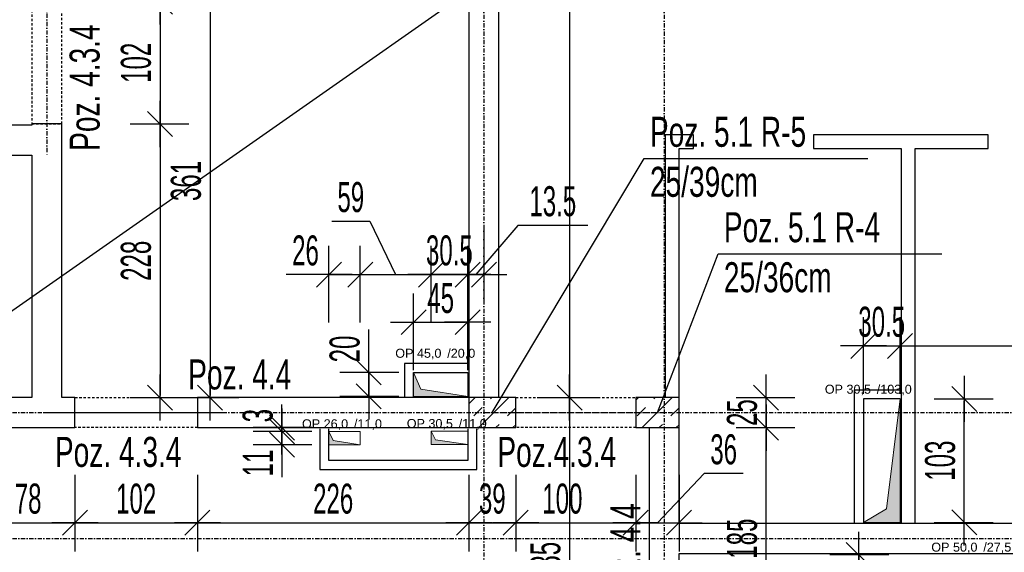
# Model space of a CAD drawing. Header units: millimetres. Extents: x -6373 to 10868, y -2819 to 2013.
# Tile 16 of 67: x -4116 to -3297, y 100 to 544. Entities that reach past the tile are written whole.
import ezdxf

# ---------------------------------------------------------------- set-up
doc = ezdxf.new("R2010")
doc.units = ezdxf.units.MM
doc.header["$LTSCALE"] = 10
doc.linetypes.add('MO', pattern=[0.7, 0.35, -0.17, 0.01, -0.17])
doc.linetypes.add('MP', pattern=[0.36, 0.2, -0.16])
for name, color, linetype in [('BA_szr', 1, 'Continuous'), ('BA_txs', 2, 'Continuous'), ('BA_wym', 1, 'Continuous'), ('BD_lpm', 1, 'MP'), ('BD_osm', 1, 'MO'), ('BD_wic', 1, 'Continuous'), ('BD_wig', 3, 'Continuous'), ('BZ_odn', 1, 'Continuous'), ('BZ_txs', 2, 'Continuous')]:
    doc.layers.add(name, color=color, linetype=linetype)
doc.layers.add('Nowe_A-Przebicia_Nr_pióra__1', color=7, linetype='Continuous', lineweight=13)
doc.layers.add('Nowe_A-Przebicia_Nr_pióra__102', color=7, linetype='Continuous', lineweight=5, true_color=0xcccccc)
doc.styles.add('BIKTS', font='bikromsw.shx', dxfattribs={"width": 0.8})
doc.styles.add('BIKWYM', font='bikromsw.shx', dxfattribs={"width": 0.6})
doc.styles.add('STYL_AUTOMATYCZNY_1', font='arial.ttf')
doc.dimstyles.new('BA_KR_100_cm', dxfattribs={"dimtxt": 25, "dimasz": 1.666667, "dimexe": 24, "dimexo": 0, "dimgap": 0, "dimtad": 0, "dimdec": 1, "dimrnd": 0.5, "dimzin": 9, "dimdsep": 46, "dimtxsty": 'BIKWYM', "dimblk": 'WYM-KR', "dimcen": 0, "dimdle": 20, "dimclrd": 256, "dimclre": 256, "dimclrt": 2, "dimadec": 0, "dimazin": 0, "dimtfac": 0.033333, "dimtdec": 1, "dimtmove": 0, "dimatfit": 3, "dimldrblk": 'WYM-KR', "dimfxl": 25, "dimfxlon": 1, "dimtvp": 0.8, "dimtolj": 1, "dimarcsym": 0})
doc.dimstyles.new('BZ_ST_100_cm', dxfattribs={"dimtxt": 25, "dimasz": 1.666667, "dimexe": 24, "dimexo": 0, "dimgap": 0, "dimtad": 0, "dimdec": 1, "dimrnd": 0.5, "dimdsep": 46, "dimtxsty": 'BIKWYM', "dimblk": 'WYM-ST', "dimcen": 0, "dimdle": 20, "dimclrd": 256, "dimclre": 256, "dimclrt": 7, "dimadec": 0, "dimazin": 0, "dimtfac": 0.033333, "dimtdec": 1, "dimtix": 1, "dimtmove": 2, "dimatfit": 3, "dimldrblk": 'WYM-ST', "dimfxl": 25, "dimfxlon": 1, "dimtvp": 0.8, "dimtolj": 1, "dimtzin": 0, "dimarcsym": 0})

# ---------------------------------------------------------------- blocks, each defined once
blk = doc.blocks.new('WYM-ST')
blk.add_hatch(color=256).paths.add_polyline_path([(-13, 2.88), (0, 0), (-13, -2.88)])
blk.add_lwpolyline([(0, 0), (-13, 2.88), (-13, -2.88), (0, 0)])
blk = doc.blocks.new('WYM-KR')
at = {"color": 7, "linetype": 'ByBlock'}
blk.add_line((6.24, 6.24), (-6.24, -6.24), dxfattribs=at)
at = {"linetype": 'ByBlock'}
blk.add_line((11.52, 0), (-11.52, 0), dxfattribs=at)
blk = doc.blocks.new('*D163')
at = {"layer": 'BA_wym', "lineweight": -2}
for p, q in [((-2581.41, 1119.85), (-2532.41, 1119.85)), ((-2556.41, 1118.18), (-2556.41, -925.48)), ((-2581.41, -927.15), (-2532.41, -927.15))]:
    blk.add_line(p, q, dxfattribs=at)
at = {"layer": 'Defpoints', "color": 0}
for p in [(-3717.41, 1119.85), (-3027.41, -927.15), (-2556.41, -927.15)]:
    blk.add_point(p, dxfattribs=at)
at = {"layer": 'BA_wym', "lineweight": -2, "xscale": 1.666666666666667, "yscale": 1.666666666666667, "zscale": 1.666666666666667}
for p, rotation in [((-2556.41, 1119.85), 90), ((-2556.41, -927.15), 270)]:
    blk.add_blockref('WYM-KR', p, dxfattribs=dict(at, rotation=rotation))
at = {"layer": 'BA_wym', "color": 2, "insert": (-2576.41, 96.35), "char_height": 25, "attachment_point": 5, "rotation": 90, "style": 'BIKWYM'}
blk.add_mtext('\\A1;2047', dxfattribs=at)
blk = doc.blocks.new('*D193')
at = {"layer": 'BA_wym', "lineweight": -2}
for p, q in [((-4148.42, 164.54), (-4148.42, 100.54)), ((-4070.41, 164.54), (-4070.41, 100.54)), ((-4146.75, 124.54), (-4072.08, 124.54))]:
    blk.add_line(p, q, dxfattribs=at)
at = {"layer": 'Defpoints', "color": 0}
for p in [(-4148.42, 203.85), (-4070.41, 203.85), (-4070.41, 124.54)]:
    blk.add_point(p, dxfattribs=at)
at = {"layer": 'BA_wym', "lineweight": -2, "xscale": 1.666666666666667, "yscale": 1.666666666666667, "zscale": 1.666666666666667, "rotation": 180}
blk.add_blockref('WYM-KR', (-4148.42, 124.54), dxfattribs=at)
at = {"layer": 'BA_wym', "lineweight": -2, "xscale": 1.666666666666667, "yscale": 1.666666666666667, "zscale": 1.666666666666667}
blk.add_blockref('WYM-KR', (-4070.41, 124.54), dxfattribs=at)
at = {"layer": 'BA_wym', "color": 2, "insert": (-4109.42, 144.54), "char_height": 25, "attachment_point": 5, "style": 'BIKWYM'}
blk.add_mtext('\\A1;78', dxfattribs=at)
blk = doc.blocks.new('*D194')
at = {"layer": 'BA_wym', "lineweight": -2}
for p, q in [((-3742.41, 164.54), (-3742.41, 100.54)), ((-3703.41, 164.54), (-3703.41, 100.54)), ((-3740.75, 124.54), (-3705.08, 124.54))]:
    blk.add_line(p, q, dxfattribs=at)
at = {"layer": 'Defpoints', "color": 0}
for p in [(-3742.41, 203.85), (-3703.41, 203.85), (-3703.41, 124.54)]:
    blk.add_point(p, dxfattribs=at)
at = {"layer": 'BA_wym', "lineweight": -2, "xscale": 1.666666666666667, "yscale": 1.666666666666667, "zscale": 1.666666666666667, "rotation": 180}
blk.add_blockref('WYM-KR', (-3742.41, 124.54), dxfattribs=at)
at = {"layer": 'BA_wym', "lineweight": -2, "xscale": 1.666666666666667, "yscale": 1.666666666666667, "zscale": 1.666666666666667}
blk.add_blockref('WYM-KR', (-3703.41, 124.54), dxfattribs=at)
at = {"layer": 'BA_wym', "color": 2, "insert": (-3722.91, 144.54), "char_height": 25, "attachment_point": 5, "style": 'BIKWYM'}
blk.add_mtext('\\A1;39', dxfattribs=at)
blk = doc.blocks.new('*D195')
at = {"layer": 'BA_wym', "lineweight": -2}
for p, q in [((-3703.41, 164.54), (-3703.41, 100.54)), ((-3603.41, 164.54), (-3603.41, 100.54)), ((-3701.75, 124.54), (-3605.08, 124.54))]:
    blk.add_line(p, q, dxfattribs=at)
at = {"layer": 'Defpoints', "color": 0}
for p in [(-3703.41, 203.85), (-3603.41, 203.85), (-3603.41, 124.54)]:
    blk.add_point(p, dxfattribs=at)
at = {"layer": 'BA_wym', "lineweight": -2, "xscale": 1.666666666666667, "yscale": 1.666666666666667, "zscale": 1.666666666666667, "rotation": 180}
blk.add_blockref('WYM-KR', (-3703.41, 124.54), dxfattribs=at)
at = {"layer": 'BA_wym', "lineweight": -2, "xscale": 1.666666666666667, "yscale": 1.666666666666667, "zscale": 1.666666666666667}
blk.add_blockref('WYM-KR', (-3603.41, 124.54), dxfattribs=at)
at = {"layer": 'BA_wym', "color": 2, "insert": (-3664.55, 144.54), "char_height": 25, "attachment_point": 5, "style": 'BIKWYM'}
blk.add_mtext('\\A1;100', dxfattribs=at)
blk = doc.blocks.new('*D196')
at = {"layer": 'BA_wym', "lineweight": -2}
for p, q in [((-3603.41, 164.54), (-3603.41, 100.54)), ((-3546.46, 165.63), (-3585.41, 124.54)), ((-3567.41, 164.54), (-3567.41, 100.54)), ((-3514.08, 165.63), (-3546.46, 165.63)), ((-3605.08, 124.54), (-3606.75, 124.54)), ((-3603.41, 124.54), (-3567.41, 124.54)), ((-3565.75, 124.54), (-3564.08, 124.54))]:
    blk.add_line(p, q, dxfattribs=at)
at = {"layer": 'Defpoints', "color": 0}
for p in [(-3603.41, 203.85), (-3567.41, 203.85), (-3567.41, 124.54)]:
    blk.add_point(p, dxfattribs=at)
at = {"layer": 'BA_wym', "lineweight": -2, "xscale": 1.666666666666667, "yscale": 1.666666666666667, "zscale": 1.666666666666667}
blk.add_blockref('WYM-KR', (-3603.41, 124.54), dxfattribs=at)
at = {"layer": 'BA_wym', "lineweight": -2, "xscale": 1.666666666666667, "yscale": 1.666666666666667, "zscale": 1.666666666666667, "rotation": 180}
blk.add_blockref('WYM-KR', (-3567.41, 124.54), dxfattribs=at)
at = {"layer": 'BA_wym', "color": 2, "insert": (-3530.27, 185.63), "char_height": 25, "attachment_point": 5, "style": 'BIKWYM'}
blk.add_mtext('\\A1;36', dxfattribs=at)
blk = doc.blocks.new('*D205')
at = {"layer": 'BA_wym', "lineweight": -2}
for p, q in [((-3683.54, 1043.85), (-3634.54, 1043.85)), ((-3658.54, 1042.19), (-3658.54, 230.52)), ((-3683.54, 228.85), (-3634.54, 228.85))]:
    blk.add_line(p, q, dxfattribs=at)
at = {"layer": 'Defpoints', "color": 0}
for p in [(-3717.41, 1043.85), (-3698.54, 228.85), (-3658.54, 228.85)]:
    blk.add_point(p, dxfattribs=at)
at = {"layer": 'BA_wym', "lineweight": -2, "xscale": 1.666666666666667, "yscale": 1.666666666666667, "zscale": 1.666666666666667}
for p, rotation in [((-3658.54, 1043.85), 90), ((-3658.54, 228.85), 270)]:
    blk.add_blockref('WYM-KR', p, dxfattribs=dict(at, rotation=rotation))
at = {"layer": 'BA_wym', "color": 2, "insert": (-3678.54, 636.35), "char_height": 25, "attachment_point": 5, "rotation": 90, "style": 'BIKWYM'}
blk.add_mtext('\\A1;815', dxfattribs=at)
blk = doc.blocks.new('*D207')
at = {"layer": 'BA_wym', "lineweight": -2}
for p, q in [((-3683.54, 228.85), (-3634.54, 228.85)), ((-3658.54, 227.19), (-3658.54, -4.48)), ((-3683.54, -6.15), (-3634.54, -6.15))]:
    blk.add_line(p, q, dxfattribs=at)
at = {"layer": 'Defpoints', "color": 0}
for p in [(-3698.54, 228.85), (-3698.54, -6.15), (-3658.54, -6.15)]:
    blk.add_point(p, dxfattribs=at)
at = {"layer": 'BA_wym', "lineweight": -2, "xscale": 1.666666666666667, "yscale": 1.666666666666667, "zscale": 1.666666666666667}
for p, rotation in [((-3658.54, 228.85), 90), ((-3658.54, -6.15), 270)]:
    blk.add_blockref('WYM-KR', p, dxfattribs=dict(at, rotation=rotation))
at = {"layer": 'BA_wym', "color": 2, "insert": (-3678.54, 91.94), "char_height": 25, "attachment_point": 5, "rotation": 90, "style": 'BIKWYM'}
blk.add_mtext('\\A1;235', dxfattribs=at)
blk = doc.blocks.new('*D208')
at = {"layer": 'BA_wym', "lineweight": -2}
for p, q in [((-3494.9, 230.52), (-3494.9, 232.19)), ((-3519.9, 228.85), (-3470.9, 228.85)), ((-3494.9, 203.85), (-3494.9, 228.85)), ((-3519.9, 203.85), (-3470.9, 203.85)), ((-3494.9, 202.19), (-3494.9, 200.52))]:
    blk.add_line(p, q, dxfattribs=at)
at = {"layer": 'Defpoints', "color": 0}
for p in [(-3567.41, 228.85), (-3494.9, 228.85), (-3567.41, 203.85)]:
    blk.add_point(p, dxfattribs=at)
at = {"layer": 'BA_wym', "lineweight": -2, "xscale": 1.666666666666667, "yscale": 1.666666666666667, "zscale": 1.666666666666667}
for p, rotation in [((-3494.9, 228.85), 270), ((-3494.9, 203.85), 90)]:
    blk.add_blockref('WYM-KR', p, dxfattribs=dict(at, rotation=rotation))
at = {"layer": 'BA_wym', "color": 2, "insert": (-3514.9, 216.35), "char_height": 25, "attachment_point": 5, "rotation": 90, "style": 'BIKWYM'}
blk.add_mtext('\\A1;25', dxfattribs=at)
blk = doc.blocks.new('*D209')
at = {"layer": 'BA_wym', "lineweight": -2}
for p, q in [((-3519.9, 203.85), (-3470.9, 203.85)), ((-3494.9, 20.52), (-3494.9, 202.19)), ((-3519.9, 18.85), (-3470.9, 18.85))]:
    blk.add_line(p, q, dxfattribs=at)
at = {"layer": 'Defpoints', "color": 0}
for p in [(-3567.41, 203.85), (-3494.9, 203.85), (-3567.41, 18.85)]:
    blk.add_point(p, dxfattribs=at)
at = {"layer": 'BA_wym', "lineweight": -2, "xscale": 1.666666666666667, "yscale": 1.666666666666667, "zscale": 1.666666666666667}
for p, rotation in [((-3494.9, 203.85), 90), ((-3494.9, 18.85), 270)]:
    blk.add_blockref('WYM-KR', p, dxfattribs=dict(at, rotation=rotation))
at = {"layer": 'BA_wym', "color": 2, "insert": (-3514.9, 111.35), "char_height": 25, "attachment_point": 5, "rotation": 90, "style": 'BIKWYM'}
blk.add_mtext('\\A1;185', dxfattribs=at)
blk = doc.blocks.new('*D251')
at = {"layer": 'BA_wym', "lineweight": -2}
for p, q in [((-3354.94, 227.81), (-3305.94, 227.81)), ((-3329.94, 126.52), (-3329.94, 226.15)), ((-3354.94, 124.85), (-3305.94, 124.85))]:
    blk.add_line(p, q, dxfattribs=at)
at = {"layer": 'Defpoints', "color": 0}
for p in [(-3383.41, 227.81), (-3329.94, 227.81), (-3383.41, 124.85)]:
    blk.add_point(p, dxfattribs=at)
at = {"layer": 'BA_wym', "lineweight": -2, "xscale": 1.666666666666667, "yscale": 1.666666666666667, "zscale": 1.666666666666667}
for p, rotation in [((-3329.94, 227.81), 90), ((-3329.94, 124.85), 270)]:
    blk.add_blockref('WYM-KR', p, dxfattribs=dict(at, rotation=rotation))
at = {"layer": 'BA_wym', "color": 2, "insert": (-3349.94, 176.33), "char_height": 25, "attachment_point": 5, "rotation": 90, "style": 'BIKWYM'}
blk.add_mtext('\\A1;103', dxfattribs=at)
blk = doc.blocks.new('*D252')
at = {"layer": 'BA_wym', "lineweight": -2}
for p, q in [((-3417.78, 99.52), (-3417.78, 101.19)), ((-3392.78, 97.85), (-3441.78, 97.85)), ((-3417.78, 97.85), (-3417.78, 70.35)), ((-3392.78, 70.35), (-3441.78, 70.35)), ((-3417.78, 68.68), (-3417.78, 6.07))]:
    blk.add_line(p, q, dxfattribs=at)
at = {"layer": 'Defpoints', "color": 0}
for p in [(-3346.9, 97.85), (-3417.78, 70.35), (-3346.9, 70.35)]:
    blk.add_point(p, dxfattribs=at)
at = {"layer": 'BA_wym', "lineweight": -2, "xscale": 1.666666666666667, "yscale": 1.666666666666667, "zscale": 1.666666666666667}
for p, rotation in [((-3417.78, 97.85), 270), ((-3417.78, 70.35), 90)]:
    blk.add_blockref('WYM-KR', p, dxfattribs=dict(at, rotation=rotation))
at = {"layer": 'BA_wym', "color": 2, "insert": (-3437.78, 36.54), "char_height": 25, "attachment_point": 5, "rotation": 90, "style": 'BIKWYM'}
blk.add_mtext('\\A1;27.5', dxfattribs=at)
blk = doc.blocks.new('*D255')
at = {"layer": 'BA_wym', "lineweight": -2}
for p, q in [((-3413.91, 231.88), (-3413.91, 295.88)), ((-3383.41, 231.88), (-3383.41, 295.88)), ((-3415.58, 271.88), (-3417.25, 271.88)), ((-3413.91, 271.88), (-3383.41, 271.88)), ((-3381.75, 271.88), (-3380.08, 271.88))]:
    blk.add_line(p, q, dxfattribs=at)
at = {"layer": 'Defpoints', "color": 0}
for p in [(-3383.41, 271.88), (-3413.91, 227.81), (-3383.41, 227.81)]:
    blk.add_point(p, dxfattribs=at)
at = {"layer": 'BA_wym', "lineweight": -2, "xscale": 1.666666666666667, "yscale": 1.666666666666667, "zscale": 1.666666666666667}
blk.add_blockref('WYM-KR', (-3413.91, 271.88), dxfattribs=at)
at = {"layer": 'BA_wym', "lineweight": -2, "xscale": 1.666666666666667, "yscale": 1.666666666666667, "zscale": 1.666666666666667, "rotation": 180}
blk.add_blockref('WYM-KR', (-3383.41, 271.88), dxfattribs=at)
at = {"layer": 'BA_wym', "color": 2, "insert": (-3398.66, 291.88), "char_height": 25, "attachment_point": 5, "style": 'BIKWYM'}
blk.add_mtext('\\A1;30.5', dxfattribs=at)
blk = doc.blocks.new('*D256')
at = {"layer": 'BA_wym', "lineweight": -2}
for p, q in [((-3383.41, 231.88), (-3383.41, 295.88)), ((-3052.41, 231.88), (-3052.41, 295.88)), ((-3381.75, 271.88), (-3054.08, 271.88))]:
    blk.add_line(p, q, dxfattribs=at)
at = {"layer": 'Defpoints', "color": 0}
for p in [(-3052.41, 271.88), (-3383.41, 227.81), (-3052.41, 221.35)]:
    blk.add_point(p, dxfattribs=at)
at = {"layer": 'BA_wym', "lineweight": -2, "xscale": 1.666666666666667, "yscale": 1.666666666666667, "zscale": 1.666666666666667}
for p, rotation in [((-3383.41, 271.88), 180), ((-3052.41, 271.88), 360)]:
    blk.add_blockref('WYM-KR', p, dxfattribs=dict(at, rotation=rotation))
at = {"layer": 'BA_wym', "color": 2, "insert": (-3217.91, 291.88), "char_height": 25, "attachment_point": 5, "style": 'BIKWYM'}
blk.add_mtext('\\A1;331', dxfattribs=at)
blk = doc.blocks.new('*D257')
at = {"layer": 'BA_wym', "lineweight": -2}
for p, q in [((-3788.41, 251.72), (-3788.41, 315.72)), ((-3743.41, 251.72), (-3743.41, 315.72)), ((-3786.75, 291.72), (-3745.08, 291.72))]:
    blk.add_line(p, q, dxfattribs=at)
at = {"layer": 'Defpoints', "color": 0}
for p in [(-3743.41, 291.72), (-3788.41, 249.85), (-3743.41, 249.85)]:
    blk.add_point(p, dxfattribs=at)
at = {"layer": 'BA_wym', "lineweight": -2, "xscale": 1.666666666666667, "yscale": 1.666666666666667, "zscale": 1.666666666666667, "rotation": 180}
blk.add_blockref('WYM-KR', (-3788.41, 291.72), dxfattribs=at)
at = {"layer": 'BA_wym', "lineweight": -2, "xscale": 1.666666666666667, "yscale": 1.666666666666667, "zscale": 1.666666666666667}
blk.add_blockref('WYM-KR', (-3743.41, 291.72), dxfattribs=at)
at = {"layer": 'BA_wym', "color": 2, "insert": (-3765.91, 311.72), "char_height": 25, "attachment_point": 5, "style": 'BIKWYM'}
blk.add_mtext('\\A1;45', dxfattribs=at)
blk = doc.blocks.new('*D258')
at = {"layer": 'BA_wym', "lineweight": -2}
for p, q in [((-3858.91, 291.33), (-3858.91, 355.33)), ((-3832.91, 291.33), (-3832.91, 355.33)), ((-3860.58, 331.33), (-3894.63, 331.33)), ((-3858.91, 331.33), (-3832.91, 331.33)), ((-3831.25, 331.33), (-3829.58, 331.33))]:
    blk.add_line(p, q, dxfattribs=at)
at = {"layer": 'Defpoints', "color": 0}
for p in [(-3832.91, 331.33), (-3858.91, 189.6), (-3832.91, 189.63)]:
    blk.add_point(p, dxfattribs=at)
at = {"layer": 'BA_wym', "lineweight": -2, "xscale": 1.666666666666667, "yscale": 1.666666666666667, "zscale": 1.666666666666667}
blk.add_blockref('WYM-KR', (-3858.91, 331.33), dxfattribs=at)
at = {"layer": 'BA_wym', "lineweight": -2, "xscale": 1.666666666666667, "yscale": 1.666666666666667, "zscale": 1.666666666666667, "rotation": 180}
blk.add_blockref('WYM-KR', (-3832.91, 331.33), dxfattribs=at)
at = {"layer": 'BA_wym', "color": 2, "insert": (-3878.44, 351.33), "char_height": 25, "attachment_point": 5, "style": 'BIKWYM'}
blk.add_mtext('\\A1;26', dxfattribs=at)
blk = doc.blocks.new('*D259')
at = {"layer": 'BA_wym', "lineweight": -2}
for p, q in [((-3856.41, 375.78), (-3824.98, 375.78)), ((-3824.98, 375.78), (-3803.41, 331.33)), ((-3832.91, 291.33), (-3832.91, 355.33)), ((-3773.91, 291.33), (-3773.91, 355.33)), ((-3831.25, 331.33), (-3775.58, 331.33))]:
    blk.add_line(p, q, dxfattribs=at)
at = {"layer": 'Defpoints', "color": 0}
for p in [(-3773.91, 331.33), (-3832.91, 189.63), (-3773.91, 189.88)]:
    blk.add_point(p, dxfattribs=at)
at = {"layer": 'BA_wym', "lineweight": -2, "xscale": 1.666666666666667, "yscale": 1.666666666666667, "zscale": 1.666666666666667, "rotation": 180}
blk.add_blockref('WYM-KR', (-3832.91, 331.33), dxfattribs=at)
at = {"layer": 'BA_wym', "lineweight": -2, "xscale": 1.666666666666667, "yscale": 1.666666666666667, "zscale": 1.666666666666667}
blk.add_blockref('WYM-KR', (-3773.91, 331.33), dxfattribs=at)
at = {"layer": 'BA_wym', "color": 2, "insert": (-3840.7, 395.78), "char_height": 25, "attachment_point": 5, "style": 'BIKWYM'}
blk.add_mtext('\\A1;59', dxfattribs=at)
blk = doc.blocks.new('*D260')
at = {"layer": 'BA_wym', "lineweight": -2}
for p, q in [((-3773.91, 291.33), (-3773.91, 355.33)), ((-3743.41, 291.33), (-3743.41, 355.33)), ((-3775.58, 331.33), (-3777.25, 331.33)), ((-3773.91, 331.33), (-3743.41, 331.33)), ((-3741.74, 331.33), (-3740.08, 331.33))]:
    blk.add_line(p, q, dxfattribs=at)
at = {"layer": 'Defpoints', "color": 0}
for p in [(-3743.41, 331.33), (-3743.41, 200.88), (-3773.91, 189.88)]:
    blk.add_point(p, dxfattribs=at)
at = {"layer": 'BA_wym', "lineweight": -2, "xscale": 1.666666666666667, "yscale": 1.666666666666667, "zscale": 1.666666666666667}
blk.add_blockref('WYM-KR', (-3773.91, 331.33), dxfattribs=at)
at = {"layer": 'BA_wym', "lineweight": -2, "xscale": 1.666666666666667, "yscale": 1.666666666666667, "zscale": 1.666666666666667, "rotation": 180}
blk.add_blockref('WYM-KR', (-3743.41, 331.33), dxfattribs=at)
at = {"layer": 'BA_wym', "color": 2, "insert": (-3758.66, 351.33), "char_height": 25, "attachment_point": 5, "style": 'BIKWYM'}
blk.add_mtext('\\A1;30.5', dxfattribs=at)
blk = doc.blocks.new('*D261')
at = {"layer": 'BA_wym', "lineweight": -2}
for p, q in [((-3701.58, 372.33), (-3736.66, 331.33)), ((-3729.91, 371.33), (-3729.91, 307.33)), ((-3643.48, 372.33), (-3701.58, 372.33)), ((-3743.41, 291.33), (-3743.41, 355.33)), ((-3745.08, 331.33), (-3746.74, 331.33)), ((-3743.41, 331.33), (-3729.91, 331.33)), ((-3728.25, 331.33), (-3726.58, 331.33))]:
    blk.add_line(p, q, dxfattribs=at)
at = {"layer": 'Defpoints', "color": 0}
for p in [(-3729.91, 421.27), (-3729.91, 331.33), (-3743.41, 200.88)]:
    blk.add_point(p, dxfattribs=at)
at = {"layer": 'BA_wym', "lineweight": -2, "xscale": 1.666666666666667, "yscale": 1.666666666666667, "zscale": 1.666666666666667}
blk.add_blockref('WYM-KR', (-3743.41, 331.33), dxfattribs=at)
at = {"layer": 'BA_wym', "lineweight": -2, "xscale": 1.666666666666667, "yscale": 1.666666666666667, "zscale": 1.666666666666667, "rotation": 180}
blk.add_blockref('WYM-KR', (-3729.91, 331.33), dxfattribs=at)
at = {"layer": 'BA_wym', "color": 2, "insert": (-3672.53, 392.33), "char_height": 25, "attachment_point": 5, "style": 'BIKWYM'}
blk.add_mtext('\\A1;13.5', dxfattribs=at)
blk = doc.blocks.new('*D262')
at = {"layer": 'BA_wym', "lineweight": -2}
for p, q in [((-3873.13, 200.63), (-3922.13, 200.63)), ((-3898.13, 202.3), (-3898.13, 203.96)), ((-3898.13, 200.63), (-3898.13, 189.6)), ((-3873.13, 189.6), (-3922.13, 189.6)), ((-3898.13, 187.94), (-3898.13, 162.46))]:
    blk.add_line(p, q, dxfattribs=at)
at = {"layer": 'Defpoints', "color": 0}
for p in [(-3858.13, 200.63), (-3898.13, 189.6), (-3858.13, 189.6)]:
    blk.add_point(p, dxfattribs=at)
at = {"layer": 'BA_wym', "lineweight": -2, "xscale": 1.666666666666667, "yscale": 1.666666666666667, "zscale": 1.666666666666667}
for p, rotation in [((-3898.13, 200.63), 270), ((-3898.13, 189.6), 90)]:
    blk.add_blockref('WYM-KR', p, dxfattribs=dict(at, rotation=rotation))
at = {"layer": 'BA_wym', "color": 2, "insert": (-3918.13, 174.36), "char_height": 25, "attachment_point": 5, "rotation": 90, "style": 'BIKWYM'}
blk.add_mtext('\\A1;11', dxfattribs=at)
blk = doc.blocks.new('*D263')
at = {"layer": 'BA_wym', "lineweight": -2}
for p, q in [((-3825.74, 251.52), (-3825.74, 285.57)), ((-3800.74, 249.85), (-3849.74, 249.85)), ((-3825.74, 229.85), (-3825.74, 249.85)), ((-3800.74, 229.85), (-3849.74, 229.85)), ((-3825.74, 228.19), (-3825.74, 226.52))]:
    blk.add_line(p, q, dxfattribs=at)
at = {"layer": 'Defpoints', "color": 0}
for p in [(-3825.74, 249.85), (-3785.74, 249.85), (-3785.74, 229.85)]:
    blk.add_point(p, dxfattribs=at)
at = {"layer": 'BA_wym', "lineweight": -2, "xscale": 1.666666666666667, "yscale": 1.666666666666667, "zscale": 1.666666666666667}
for p, rotation in [((-3825.74, 249.85), 270), ((-3825.74, 229.85), 90)]:
    blk.add_blockref('WYM-KR', p, dxfattribs=dict(at, rotation=rotation))
at = {"layer": 'BA_wym', "color": 2, "insert": (-3845.74, 269.38), "char_height": 25, "attachment_point": 5, "rotation": 90, "style": 'BIKWYM'}
blk.add_mtext('\\A1;20', dxfattribs=at)
blk = doc.blocks.new('*D280')
at = {"layer": 'BA_wym', "lineweight": -2}
for p, q in [((-5803.41, -1292.6), (-5803.41, -1356.6)), ((-2856.41, -1292.6), (-2856.41, -1356.6)), ((-5801.75, -1332.6), (-2858.08, -1332.6))]:
    blk.add_line(p, q, dxfattribs=at)
at = {"layer": 'Defpoints', "color": 0}
for p in [(-5803.41, 171.35), (-2856.41, 171.35), (-2856.41, -1332.6)]:
    blk.add_point(p, dxfattribs=at)
at = {"layer": 'BA_wym', "lineweight": -2, "xscale": 1.666666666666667, "yscale": 1.666666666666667, "zscale": 1.666666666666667, "rotation": 180}
blk.add_blockref('WYM-KR', (-5803.41, -1332.6), dxfattribs=at)
at = {"layer": 'BA_wym', "lineweight": -2, "xscale": 1.666666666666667, "yscale": 1.666666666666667, "zscale": 1.666666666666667}
blk.add_blockref('WYM-KR', (-2856.41, -1332.6), dxfattribs=at)
at = {"layer": 'BA_wym', "color": 2, "insert": (-4329.91, -1312.6), "char_height": 25, "attachment_point": 5, "style": 'BIKWYM'}
blk.add_mtext('\\A1;2947', dxfattribs=at)
blk = doc.blocks.new('*D288')
at = {"layer": 'BA_wym', "lineweight": -2}
for p, q in [((-3898.13, 205.52), (-3898.13, 220.52)), ((-3873.13, 203.85), (-3922.13, 203.85)), ((-3873.13, 200.63), (-3922.13, 200.63)), ((-3898.13, 200.63), (-3898.13, 203.85)), ((-3898.13, 198.96), (-3898.13, 197.3))]:
    blk.add_line(p, q, dxfattribs=at)
at = {"layer": 'Defpoints', "color": 0}
for p in [(-3898.13, 203.85), (-3858.13, 203.85), (-3858.13, 200.63)]:
    blk.add_point(p, dxfattribs=at)
at = {"layer": 'BA_wym', "lineweight": -2, "xscale": 1.666666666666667, "yscale": 1.666666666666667, "zscale": 1.666666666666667}
for p, rotation in [((-3898.13, 203.85), 270), ((-3898.13, 200.63), 90)]:
    blk.add_blockref('WYM-KR', p, dxfattribs=dict(at, rotation=rotation))
at = {"layer": 'BA_wym', "color": 2, "insert": (-3918.13, 213.85), "char_height": 25, "attachment_point": 5, "rotation": 90, "style": 'BIKWYM'}
blk.add_mtext('\\A1;3', dxfattribs=at)
blk = doc.blocks.new('*D371')
at = {"layer": 'BA_wym', "lineweight": -2}
for p, q in [((-2541.41, 1239.87), (-2492.41, 1239.87)), ((-2516.41, 1238.2), (-2516.41, -925.48)), ((-2541.41, -927.15), (-2492.41, -927.15))]:
    blk.add_line(p, q, dxfattribs=at)
at = {"layer": 'Defpoints', "color": 0}
for p in [(-3711.41, 1239.87), (-3027.41, -927.15), (-2516.41, -927.15)]:
    blk.add_point(p, dxfattribs=at)
at = {"layer": 'BA_wym', "lineweight": -2, "xscale": 1.666666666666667, "yscale": 1.666666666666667, "zscale": 1.666666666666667}
for p, rotation in [((-2516.41, 1239.87), 90), ((-2516.41, -927.15), 270)]:
    blk.add_blockref('WYM-KR', p, dxfattribs=dict(at, rotation=rotation))
at = {"layer": 'BA_wym', "color": 2, "insert": (-2536.41, 156.36), "char_height": 25, "attachment_point": 5, "rotation": 90, "style": 'BIKWYM'}
blk.add_mtext('\\A1;2167', dxfattribs=at)
blk = doc.blocks.new('*D372')
at = {"layer": 'BA_wym', "lineweight": -2}
for p, q in [((-4070.41, 164.54), (-4070.41, 100.54)), ((-3968.41, 164.54), (-3968.41, 100.54)), ((-4068.75, 124.54), (-3970.08, 124.54))]:
    blk.add_line(p, q, dxfattribs=at)
at = {"layer": 'Defpoints', "color": 0}
for p in [(-4070.41, 203.85), (-3968.41, 203.85), (-3968.41, 124.54)]:
    blk.add_point(p, dxfattribs=at)
at = {"layer": 'BA_wym', "lineweight": -2, "xscale": 1.666666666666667, "yscale": 1.666666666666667, "zscale": 1.666666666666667, "rotation": 180}
blk.add_blockref('WYM-KR', (-4070.41, 124.54), dxfattribs=at)
at = {"layer": 'BA_wym', "lineweight": -2, "xscale": 1.666666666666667, "yscale": 1.666666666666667, "zscale": 1.666666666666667}
blk.add_blockref('WYM-KR', (-3968.41, 124.54), dxfattribs=at)
at = {"layer": 'BA_wym', "color": 2, "insert": (-4019.41, 144.54), "char_height": 25, "attachment_point": 5, "style": 'BIKWYM'}
blk.add_mtext('\\A1;102', dxfattribs=at)
blk = doc.blocks.new('*D373')
at = {"layer": 'BA_wym', "lineweight": -2}
for p, q in [((-3968.41, 164.54), (-3968.41, 100.54)), ((-3742.41, 164.54), (-3742.41, 100.54)), ((-3966.75, 124.54), (-3744.08, 124.54))]:
    blk.add_line(p, q, dxfattribs=at)
at = {"layer": 'Defpoints', "color": 0}
for p in [(-3968.41, 203.85), (-3742.41, 203.85), (-3742.41, 124.54)]:
    blk.add_point(p, dxfattribs=at)
at = {"layer": 'BA_wym', "lineweight": -2, "xscale": 1.666666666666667, "yscale": 1.666666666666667, "zscale": 1.666666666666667, "rotation": 180}
blk.add_blockref('WYM-KR', (-3968.41, 124.54), dxfattribs=at)
at = {"layer": 'BA_wym', "lineweight": -2, "xscale": 1.666666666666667, "yscale": 1.666666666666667, "zscale": 1.666666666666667}
blk.add_blockref('WYM-KR', (-3742.41, 124.54), dxfattribs=at)
at = {"layer": 'BA_wym', "color": 2, "insert": (-3855.41, 144.54), "char_height": 25, "attachment_point": 5, "style": 'BIKWYM'}
blk.add_mtext('\\A1;226', dxfattribs=at)
blk = doc.blocks.new('*D379')
at = {"layer": 'BA_wym', "lineweight": -2}
for p, q in [((-4024.52, 456.85), (-3975.52, 456.85)), ((-3999.52, 455.19), (-3999.52, 230.52)), ((-4024.52, 228.85), (-3975.52, 228.85))]:
    blk.add_line(p, q, dxfattribs=at)
at = {"layer": 'Defpoints', "color": 0}
for p in [(-4039.52, 456.85), (-4039.52, 228.85), (-3999.52, 228.85)]:
    blk.add_point(p, dxfattribs=at)
at = {"layer": 'BA_wym', "lineweight": -2, "xscale": 1.666666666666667, "yscale": 1.666666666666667, "zscale": 1.666666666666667}
for p, rotation in [((-3999.52, 456.85), 90), ((-3999.52, 228.85), 270)]:
    blk.add_blockref('WYM-KR', p, dxfattribs=dict(at, rotation=rotation))
at = {"layer": 'BA_wym', "color": 2, "insert": (-4019.52, 342.85), "char_height": 25, "attachment_point": 5, "rotation": 90, "style": 'BIKWYM'}
blk.add_mtext('\\A1;228', dxfattribs=at)
blk = doc.blocks.new('*D380')
at = {"layer": 'BA_wym', "lineweight": -2}
for p, q in [((-4024.52, 558.85), (-3975.52, 558.85)), ((-3999.52, 557.19), (-3999.52, 458.52)), ((-4024.52, 456.85), (-3975.52, 456.85))]:
    blk.add_line(p, q, dxfattribs=at)
at = {"layer": 'Defpoints', "color": 0}
for p in [(-4039.52, 558.85), (-4039.52, 456.85), (-3999.52, 456.85)]:
    blk.add_point(p, dxfattribs=at)
at = {"layer": 'BA_wym', "lineweight": -2, "xscale": 1.666666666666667, "yscale": 1.666666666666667, "zscale": 1.666666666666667}
for p, rotation in [((-3999.52, 558.85), 90), ((-3999.52, 456.85), 270)]:
    blk.add_blockref('WYM-KR', p, dxfattribs=dict(at, rotation=rotation))
at = {"layer": 'BA_wym', "color": 2, "insert": (-4019.52, 507.85), "char_height": 25, "attachment_point": 5, "rotation": 90, "style": 'BIKWYM'}
blk.add_mtext('\\A1;102', dxfattribs=at)
blk = doc.blocks.new('*D381')
at = {"layer": 'BA_wym', "lineweight": -2}
for p, q in [((-4024.52, 589.85), (-3975.52, 589.85)), ((-3999.52, 560.52), (-3999.52, 588.19)), ((-4024.52, 558.85), (-3975.52, 558.85))]:
    blk.add_line(p, q, dxfattribs=at)
at = {"layer": 'Defpoints', "color": 0}
for p in [(-4039.52, 589.85), (-3999.52, 589.85), (-4039.52, 558.85)]:
    blk.add_point(p, dxfattribs=at)
at = {"layer": 'BA_wym', "lineweight": -2, "xscale": 1.666666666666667, "yscale": 1.666666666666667, "zscale": 1.666666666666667}
for p, rotation in [((-3999.52, 589.85), 90), ((-3999.52, 558.85), 270)]:
    blk.add_blockref('WYM-KR', p, dxfattribs=dict(at, rotation=rotation))
at = {"layer": 'BA_wym', "color": 2, "insert": (-4019.52, 574.35), "char_height": 25, "attachment_point": 5, "rotation": 90, "style": 'BIKWYM'}
blk.add_mtext('\\A1;31', dxfattribs=at)
blk = doc.blocks.new('*D382')
at = {"layer": 'BA_wym', "lineweight": -2}
for p, q in [((-3982.9, 589.85), (-3933.9, 589.85)), ((-3957.9, 588.19), (-3957.9, 230.52)), ((-3982.9, 228.85), (-3933.9, 228.85))]:
    blk.add_line(p, q, dxfattribs=at)
at = {"layer": 'Defpoints', "color": 0}
for p in [(-3997.9, 589.85), (-3997.9, 228.85), (-3957.9, 228.85)]:
    blk.add_point(p, dxfattribs=at)
at = {"layer": 'BA_wym', "lineweight": -2, "xscale": 1.666666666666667, "yscale": 1.666666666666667, "zscale": 1.666666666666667}
for p, rotation in [((-3957.9, 589.85), 90), ((-3957.9, 228.85), 270)]:
    blk.add_blockref('WYM-KR', p, dxfattribs=dict(at, rotation=rotation))
at = {"layer": 'BA_wym', "color": 2, "insert": (-3977.9, 409.35), "char_height": 25, "attachment_point": 5, "rotation": 90, "style": 'BIKWYM'}
blk.add_mtext('\\A1;361', dxfattribs=at)

msp = doc.modelspace()

# ---------------------------------------------------------------- hatches: boundary and pattern name
at = {"layer": 'BA_szr'}
h = msp.add_hatch(dxfattribs=at)
h.set_pattern_fill('BIK_ZELBET', color=256, scale=100, angle=45, pattern_type=2)
h.set_pattern_definition([(45, (-15356.188, -840), (-14.142136, 14.142136), []), (45, (-15363.26, -832.929), (-14.142136, 14.142136), [10, -10])])
h.paths.add_polyline_path([(-3742.41, 203.85), (-3703.41, 203.85), (-3703.41, 228.85), (-3742.41, 228.85)])
h = msp.add_hatch(dxfattribs=at)
h.set_pattern_fill('BIK_ZELBET', color=256, scale=100, angle=45, pattern_type=2)
h.set_pattern_definition([(45, (-15220.189, -840), (-14.142136, 14.142136), []), (45, (-15227.26, -832.929), (-14.142136, 14.142136), [10, -10])])
h.paths.add_polyline_path([(-3603.41, 203.85), (-3567.41, 203.85), (-3567.41, 228.85), (-3603.41, 228.85)])
at = {"layer": 'Nowe_A-Przebicia_Nr_pióra__102', "linetype": 'Continuous', "lineweight": 5, "true_color": 0xcccccc}
for points in [[(-3743.41, 229.85), (-3788.41, 229.85), (-3788.41, 249.85), (-3782.35, 235.91)], [(-3413.91, 124.85), (-3383.41, 124.85), (-3383.41, 227.81), (-3394.74, 136.17)], [(-3832.91, 189.63), (-3858.91, 189.63), (-3858.91, 200.63), (-3855.5, 193.05)], [(-3743.41, 189.88), (-3773.91, 189.88), (-3773.91, 200.88), (-3770.21, 193.58)]]:
    msp.add_hatch(color=254, dxfattribs=at).paths.add_polyline_path(points)

# ---------------------------------------------------------------- linework, layer by layer
at = {"layer": 'BD_lpm'}
for points in [[(-4106.41, 456.85), (-4081.41, 456.85), (-4081.41, 558.85), (-4106.41, 558.85)], [(-3968.41, 203.85), (-4070.41, 203.85), (-4070.41, 228.85), (-3968.41, 228.85)], [(-3603.41, 203.85), (-3703.41, 203.85), (-3703.41, 228.85), (-3603.41, 228.85)]]:
    msp.add_lwpolyline(points, close=True, dxfattribs=at)
at = {"layer": 'BD_osm', "color": 5}
for p, q in [((-4093.91, 583.85), (-4093.91, 430.85)), ((-4095.41, 216.35), (-3943.41, 216.35)), ((-3728.41, 216.35), (-3578.41, 216.35))]:
    msp.add_line(p, q, dxfattribs=at)
at = {"layer": 'BD_osm'}
for points in [[(-3729.91, 1779.85), (-3729.91, -1432.6)], [(-3579.91, 1779.85), (-3579.91, -1432.6)], [(-6243.41, 216.35), (-2416.41, 216.35)], [(-6243.41, 111.35), (-2416.41, 111.35)]]:
    msp.add_lwpolyline(points, dxfattribs=at)
at = {"layer": 'BD_wic'}
for points in [[(-5632.41, -756.15), (-3027.41, 1068.85)], [(-3567.41, 228.85), (-3567.41, 436.35), (-3555.41, 436.35), (-3555.41, 447.85), (-3578.91, 447.85), (-3578.91, 228.85)], [(-3370.91, 123.85), (-3370.91, 436.35), (-3309.91, 436.35), (-3309.91, 447.85), (-3455.41, 447.85), (-3455.41, 436.35), (-3382.41, 436.35), (-3382.41, 123.85)], [(-3743.41, 257.35), (-3795.91, 257.35), (-3795.91, 229.85)], [(-3788.41, 229.85), (-3788.41, 249.85), (-3743.41, 249.85)], [(-3421.41, 124.85), (-3421.41, 235.31), (-3383.41, 235.31)], [(-3383.41, 227.81), (-3413.91, 227.81), (-3413.91, 124.85)], [(-3866.41, 202.85), (-3866.41, 168.85), (-3735.89, 168.85), (-3735.89, 202.85)], [(-3743.41, 202.85), (-3743.39, 176.35), (-3858.91, 176.35), (-3858.91, 202.85)]]:
    msp.add_lwpolyline(points, dxfattribs=at)
at = {"layer": 'BD_wig'}
for points in [[(-3742.41, 589.85), (-3742.41, 228.85), (-3968.41, 228.85), (-3968.41, 203.85), (-3703.41, 203.85), (-3703.41, 228.85), (-3717.41, 228.85), (-3717.41, 1043.85)], [(-4717.41, 565.85), (-4717.41, 540.85), (-4342.41, 540.85), (-4342.41, 228.85), (-4733.41, 228.85), (-4733.41, 203.85), (-4250.42, 203.85), (-4250.42, 228.85), (-4317.41, 228.85), (-4317.41, 430.85), (-4106.41, 430.85), (-4106.41, 228.85), (-4148.42, 228.85), (-4148.42, 203.85), (-4070.41, 203.85), (-4070.41, 228.85), (-4081.41, 228.85), (-4081.41, 456.85), (-4106.41, 456.85), (-4106.41, 455.85), (-4317.41, 455.85), (-4317.41, 589.85)], [(-3052.41, -38.65), (-3027.41, -38.65), (-3027.41, 221.35), (-3052.41, 221.35), (-3052.41, 123.85), (-3567.41, 123.85), (-3567.41, 228.85), (-3603.41, 228.85), (-3603.41, 203.85), (-3592.41, 203.85), (-3592.41, 18.85), (-3603.41, 18.85), (-3603.41, -6.15), (-3567.41, -6.15), (-3567.41, 98.85), (-3052.41, 98.85), (-3052.41, -38.65)]]:
    msp.add_lwpolyline(points, dxfattribs=at)
for points in [[(-3742.41, 203.85), (-3703.41, 203.85), (-3703.41, 228.85), (-3742.41, 228.85)], [(-3603.41, 203.85), (-3567.41, 203.85), (-3567.41, 228.85), (-3603.41, 228.85)]]:
    msp.add_lwpolyline(points, close=True, dxfattribs=at)
at = {"layer": 'Nowe_A-Przebicia_Nr_pióra__1', "color": 7, "linetype": 'Continuous', "lineweight": 13}
for p, q in [((-3782.35, 235.91), (-3788.41, 249.85)), ((-3788.41, 249.85), (-3743.41, 249.85)), ((-3788.41, 229.85), (-3788.41, 249.85)), ((-3743.41, 249.85), (-3743.41, 229.85)), ((-3743.41, 229.85), (-3788.41, 229.85)), ((-3743.41, 229.85), (-3782.35, 235.91)), ((-3394.74, 136.17), (-3383.41, 227.81)), ((-3383.41, 124.85), (-3383.41, 227.81)), ((-3855.5, 193.05), (-3858.91, 200.63)), ((-3858.91, 200.63), (-3832.91, 200.63)), ((-3858.91, 189.63), (-3858.91, 200.63)), ((-3832.91, 200.63), (-3832.91, 189.63)), ((-3770.21, 193.58), (-3773.91, 200.88)), ((-3773.91, 200.88), (-3743.41, 200.88)), ((-3773.91, 189.88), (-3773.91, 200.88)), ((-3743.41, 200.88), (-3743.41, 189.88)), ((-3832.91, 189.63), (-3858.91, 189.63)), ((-3832.91, 189.63), (-3855.5, 193.05)), ((-3743.41, 189.88), (-3773.91, 189.88)), ((-3743.41, 189.88), (-3770.21, 193.58)), ((-3413.91, 124.85), (-3394.74, 136.17)), ((-3413.91, 124.85), (-3383.41, 124.85))]:
    msp.add_line(p, q, dxfattribs=at)

# ---------------------------------------------------------------- texts
at = {"layer": 'BA_txs', "style": 'BIKTS', "width": 0.7}
for s, p in [('Poz. 4.3.4', (-4049.88, 434.48)), ('Poz. 4.4', (-3599.57, 54.91))]:
    msp.add_text(s, height=25, rotation=90, dxfattribs=at).set_placement(p)
for s, p in [('Poz. 4.4', (-3976.12, 235.66)), ('Poz. 4.3.4', (-4087.09, 171.13)), ('Poz.4.3.4', (-3718.71, 171.13))]:
    msp.add_text(s, height=25, dxfattribs=at).set_placement(p)
at = {"layer": 'BZ_txs', "char_height": 25, "width": 452.0462, "attachment_point": 1, "style": 'BIKTS'}
for s, insert in [('{\\W0.7;Poz. 5.1 R-5\\P\\A1;25/39cm}', (-3591.64, 462.84)), ('{\\Fbikromsw.shx|c1;\\W0.7;Poz. 5.1 R-4\\P\\A1;25/36cm}', (-3530.09, 383.34))]:
    msp.add_mtext(s, dxfattribs=dict(at, insert=insert))
at = {"layer": 'Nowe_A-Przebicia_Nr_pióra__1', "color": 7, "lineweight": 13, "style": 'STYL_AUTOMATYCZNY_1'}
for s, p in [('OP 45,0', (-3803.69, 262.06)), (' /20,0', (-3763.32, 262.06)), ('OP 30,5', (-3446.04, 232.09)), (' /103,0', (-3405.68, 232.09)), ('OP 26,0', (-3881.37, 203.3)), (' /11,0', (-3841.01, 203.3)), ('OP 30,5', (-3794.12, 203.55)), (' /11,0', (-3753.76, 203.55)), ('OP 50,0', (-3357.37, 100.52)), (' /27,5', (-3317, 100.52))]:
    msp.add_text(s, height=7.5, dxfattribs=at).set_placement(p)

# ---------------------------------------------------------------- dimensions: what is measured, and where the dimension line sits
at = {"layer": 'BA_wym'}
for base, p1, p2, angle, override, picture, middle in [((-2516.41, -927.15), (-3711.41, 1239.87), (-3027.41, -927.15), 90, {"dimatfit": 1}, '*D371', (-2536.41, 156.36)), ((-2556.41, -927.15), (-3717.41, 1119.85), (-3027.41, -927.15), 90, {"dimatfit": 1}, '*D163', (-2576.41, 96.35)), ((-3658.54, 228.85), (-3717.41, 1043.85), (-3698.54, 228.85), 90, {"dimatfit": 1}, '*D205', (-3678.54, 636.35)), ((-3999.52, 589.85), (-4039.52, 558.85), (-4039.52, 589.85), 90, {"dimatfit": 1}, '*D381', (-4019.52, 574.35)), ((-3957.9, 228.85), (-3997.9, 589.85), (-3997.9, 228.85), 90, {"dimatfit": 1}, '*D382', (-3977.9, 409.35)), ((-3999.52, 456.85), (-4039.52, 558.85), (-4039.52, 456.85), 90, {"dimatfit": 1}, '*D380', (-4019.52, 507.85)), ((-3999.52, 228.85), (-4039.52, 456.85), (-4039.52, 228.85), 90, {"dimatfit": 1}, '*D379', (-4019.52, 342.85)), ((-3052.41, 271.88), (-3383.41, 227.81), (-3052.41, 221.35), 180, {"dimtmove": 1, "dimatfit": 1, "dimfxl": 40}, '*D256', (-3217.91, 291.88)), ((-3825.74, 249.85), (-3785.74, 229.85), (-3785.74, 249.85), 90, {"dimatfit": 1}, '*D263', (-3845.74, 269.38)), ((-3329.94, 227.81), (-3383.41, 124.85), (-3383.41, 227.81), 90, {"dimatfit": 1}, '*D251', (-3349.94, 176.33)), ((-3898.13, 203.85), (-3858.13, 200.63), (-3858.13, 203.85), 90, {"dimatfit": 1}, '*D288', (-3918.13, 213.85)), ((-3494.9, 203.85), (-3567.41, 18.85), (-3567.41, 203.85), 90, {"dimatfit": 1}, '*D209', (-3514.9, 111.35)), ((-3898.13, 189.6), (-3858.13, 200.63), (-3858.13, 189.6), 90, {"dimatfit": 1}, '*D262', (-3918.13, 174.36)), ((-3417.78, 70.35), (-3346.9, 97.85), (-3346.9, 70.35), 90, {"dimatfit": 1}, '*D252', (-3437.78, 36.54))]:
    dim = msp.add_linear_dim(base=base, p1=p1, p2=p2, angle=angle, dimstyle='BA_KR_100_cm', override=override, dxfattribs=at)
    dim.commit()
    dim.dimension.update_dxf_attribs({"geometry": picture, "text_midpoint": middle})
for base, p1, p2, override, picture, middle in [((-3729.91, 331.33), (-3743.41, 200.88), (-3729.91, 421.27), {"dimtmove": 1, "dimatfit": 1, "dimfxl": 40}, '*D261', (-3701.58, 372.33)), ((-3773.91, 331.33), (-3832.91, 189.63), (-3773.91, 189.88), {"dimtmove": 1, "dimatfit": 1, "dimfxl": 40}, '*D259', (-3824.98, 375.78)), ((-3832.91, 331.33), (-3858.91, 189.6), (-3832.91, 189.63), {"dimatfit": 1, "dimfxl": 40}, '*D258', (-3878.44, 331.33)), ((-3743.41, 331.33), (-3773.91, 189.88), (-3743.41, 200.88), {"dimtmove": 0, "dimatfit": 1, "dimfxl": 40}, '*D260', (-3758.66, 331.33)), ((-4070.41, 124.54), (-4148.42, 203.85), (-4070.41, 203.85), {"dimtmove": 1, "dimatfit": 1, "dimfxl": 40}, '*D193', (-4109.42, 124.54)), ((-3603.41, 124.54), (-3703.41, 203.85), (-3603.41, 203.85), {"dimtmove": 1, "dimatfit": 1, "dimfxl": 40}, '*D195', (-3664.55, 124.54)), ((-3567.41, 124.54), (-3603.41, 203.85), (-3567.41, 203.85), {"dimtmove": 1, "dimatfit": 1, "dimfxl": 40}, '*D196', (-3546.46, 165.63))]:
    dim = msp.add_linear_dim(base=base, p1=p1, p2=p2, dimstyle='BA_KR_100_cm', override=override, dxfattribs=at)
    dim.commit()
    dim.dimension.update_dxf_attribs({"geometry": picture, "text_midpoint": middle, "dimtype": 160})
for base, p1, p2, override, picture, middle in [((-3743.41, 291.72), (-3788.41, 249.85), (-3743.41, 249.85), {"dimatfit": 1, "dimfxl": 40}, '*D257', (-3765.91, 311.72)), ((-3968.41, 124.54), (-4070.41, 203.85), (-3968.41, 203.85), {"dimatfit": 1, "dimfxl": 40}, '*D372', (-4019.41, 144.54)), ((-3742.41, 124.54), (-3968.41, 203.85), (-3742.41, 203.85), {"dimtmove": 1, "dimatfit": 1, "dimfxl": 40}, '*D373', (-3855.41, 144.54)), ((-3703.41, 124.54), (-3742.41, 203.85), (-3703.41, 203.85), {"dimtmove": 1, "dimatfit": 1, "dimfxl": 40}, '*D194', (-3722.91, 144.54)), ((-2856.41, -1332.6), (-5803.41, 171.35), (-2856.41, 171.35), {"dimatfit": 1, "dimfxl": 40}, '*D280', (-4329.91, -1312.6))]:
    dim = msp.add_linear_dim(base=base, p1=p1, p2=p2, dimstyle='BA_KR_100_cm', override=override, dxfattribs=at)
    dim.commit()
    dim.dimension.update_dxf_attribs({"geometry": picture, "text_midpoint": middle})
for base, p1, p2, angle, override, picture, middle in [((-3383.41, 271.88), (-3413.91, 227.81), (-3383.41, 227.81), 180, {"dimatfit": 1, "dimfxl": 40}, '*D255', (-3398.66, 271.88)), ((-3658.54, -6.15), (-3698.54, 228.85), (-3698.54, -6.15), 90, {"dimatfit": 1}, '*D207', (-3658.54, 91.94)), ((-3494.9, 228.85), (-3567.41, 203.85), (-3567.41, 228.85), 90, {"dimatfit": 1}, '*D208', (-3494.9, 216.35))]:
    dim = msp.add_linear_dim(base=base, p1=p1, p2=p2, angle=angle, dimstyle='BA_KR_100_cm', override=override, dxfattribs=at)
    dim.commit()
    dim.dimension.update_dxf_attribs({"geometry": picture, "text_midpoint": middle, "dimtype": 160})

# ---------------------------------------------------------------- leaders
at = {"layer": 'BZ_odn', "has_arrowhead": 0}
for points in [[(-3722.91, 216.35), (-3596.5, 428.04), (-3410.12, 428.04)], [(-3585.41, 216.35), (-3534.95, 348.54), (-3348.57, 348.54)]]:
    msp.add_leader(points, dimstyle='BZ_ST_100_cm', dxfattribs=at)

doc.saveas('drawing.dxf')
